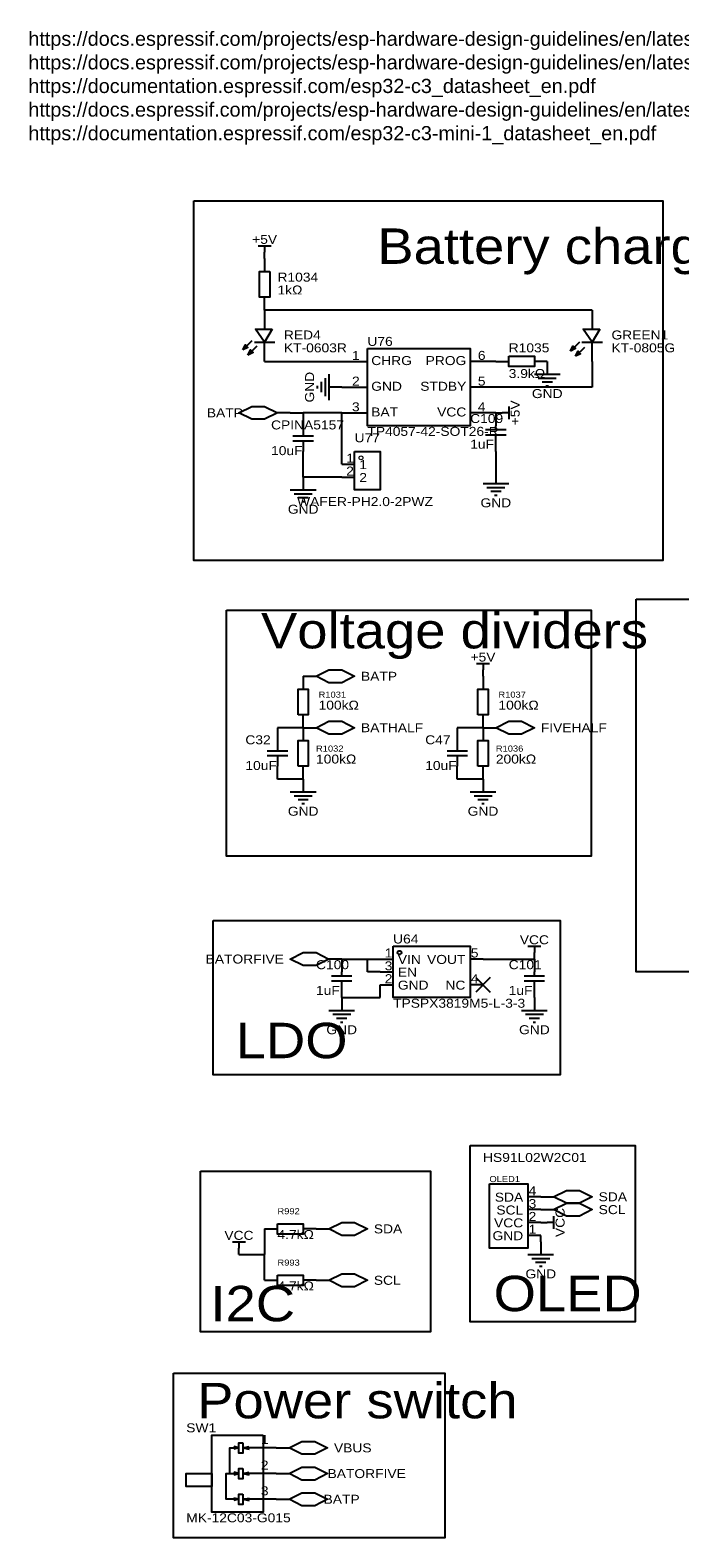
# Model space of a CAD drawing. Header units: millimetres. Extents: x -1 to 339, y 25 to 323.
# Tile 1 of 2: x -1 to 128, y 25 to 323. Entities that reach past the tile are written whole.
import ezdxf
from ezdxf.enums import TextEntityAlignment as Align

# ---------------------------------------------------------------- set-up
doc = ezdxf.new("R2010")
doc.units = ezdxf.units.MM
doc.header["$MEASUREMENT"] = 0
doc.styles.get("Standard").update_dxf_attribs({"font": 'arial.ttf'})

msp = doc.modelspace()

# ---------------------------------------------------------------- linework, layer by layer
at = {"color": 1, "true_color": 0x000000}
for points in [[(31.75, 289.56), (124.46, 289.56), (124.46, 218.44), (31.75, 218.44)], [(38.18, 208.64), (110.3, 208.64), (110.3, 160.02), (38.18, 160.02)], [(119.19, 210.82), (177.61, 210.82), (177.61, 137.16), (119.19, 137.16)], [(35.56, 147.32), (104.14, 147.32), (104.14, 116.84), (35.56, 116.84)], [(86.36, 102.87), (119, 102.87), (119, 68), (86.36, 68)], [(33.02, 97.79), (78.55, 97.79), (78.55, 66.04), (33.02, 66.04)], [(27.68, 57.82), (81.38, 57.82), (81.38, 25.3), (27.68, 25.3)]]:
    msp.add_lwpolyline(points, close=True, dxfattribs=at)
at = {"color": 1, "true_color": 0xa00000}
for points in [[(44.45, 280.67), (46.99, 280.67)], [(45.72, 280.67), (45.72, 279.4)], [(43.18, 261.87), (41.4, 260.1)], [(44.2, 260.86), (42.42, 259.08)], [(43.69, 261.62), (47.75, 261.62)], [(107.95, 261.62), (106.17, 259.84)], [(108.97, 260.6), (107.19, 258.83)], [(108.46, 261.62), (112.52, 261.62)], [(56.9, 253.75), (56.9, 251.71)], [(57.66, 254.51), (57.66, 250.95)], [(58.42, 255.27), (58.42, 250.19)], [(99.06, 255.27), (104.14, 255.27)], [(99.82, 254.51), (103.38, 254.51)], [(100.58, 253.75), (102.62, 253.75)], [(56.13, 252.98), (56.13, 252.48)], [(101.35, 252.98), (101.85, 252.98)], [(93.98, 247.65), (92.71, 247.65)], [(93.98, 248.92), (93.98, 246.38)], [(53.34, 245.11), (53.34, 243.08)], [(91.44, 244.35), (91.44, 245.11)], [(51.31, 243.08), (55.37, 243.08)], [(55.37, 242.06), (51.31, 242.06)], [(53.34, 242.06), (53.34, 240.03)], [(89.41, 244.35), (93.47, 244.35)], [(89.41, 243.33), (93.47, 243.33)], [(91.44, 242.57), (91.44, 243.33)], [(88.9, 233.68), (93.98, 233.68)], [(89.66, 232.92), (93.22, 232.92)], [(50.8, 232.41), (55.88, 232.41)], [(51.56, 231.65), (55.12, 231.65)], [(52.32, 230.89), (54.36, 230.89)], [(53.09, 230.12), (53.59, 230.12)], [(90.42, 232.16), (92.46, 232.16)], [(91.19, 231.39), (91.69, 231.39)], [(87.63, 198.12), (90.17, 198.12)], [(88.9, 198.12), (88.9, 196.85)], [(48.26, 182.88), (48.26, 180.85)], [(83.82, 182.88), (83.82, 180.85)], [(46.23, 180.85), (50.29, 180.85)], [(50.29, 179.83), (46.23, 179.83)], [(48.26, 179.83), (48.26, 177.8)], [(81.79, 180.85), (85.85, 180.85)], [(85.85, 179.83), (81.79, 179.83)], [(83.82, 179.83), (83.82, 177.8)], [(50.8, 172.72), (55.88, 172.72)], [(51.56, 171.96), (55.12, 171.96)], [(52.32, 171.2), (54.36, 171.2)], [(53.09, 170.43), (53.59, 170.43)], [(86.36, 172.72), (91.44, 172.72)], [(87.12, 171.96), (90.68, 171.96)], [(87.88, 171.2), (89.92, 171.2)], [(88.65, 170.43), (89.15, 170.43)], [(97.79, 142.24), (100.33, 142.24)], [(99.06, 142.24), (99.06, 140.97)], [(60.96, 136.4), (60.96, 137.16)], [(99.06, 136.4), (99.06, 137.16)], [(58.93, 136.4), (62.99, 136.4)], [(58.93, 135.38), (62.99, 135.38)], [(60.96, 134.62), (60.96, 135.38)], [(97.03, 136.4), (101.09, 136.4)], [(97.03, 135.38), (101.09, 135.38)], [(99.06, 134.62), (99.06, 135.38)], [(58.42, 129.54), (63.5, 129.54)], [(59.18, 128.78), (62.74, 128.78)], [(96.52, 129.54), (101.6, 129.54)], [(97.28, 128.78), (100.84, 128.78)], [(59.94, 128.02), (61.98, 128.02)], [(60.71, 127.25), (61.21, 127.25)], [(98.04, 128.02), (100.08, 128.02)], [(98.81, 127.25), (99.31, 127.25)], [(102.87, 87.63), (101.6, 87.63)], [(102.87, 88.9), (102.87, 86.36)], [(39.37, 83.82), (41.91, 83.82)], [(40.64, 83.82), (40.64, 82.55)], [(97.79, 81.28), (102.87, 81.28)], [(98.55, 80.52), (102.11, 80.52)], [(99.31, 79.76), (101.35, 79.76)], [(100.08, 78.99), (100.58, 78.99)], [(38.86, 38), (38.86, 43.08), (40.38, 43.08), (40.63, 43.08), (39.62, 43.33)], [(40.63, 43.08), (39.62, 42.83)], [(41.4, 43.08), (42.67, 43.33)], [(45.46, 43.08), (41.4, 43.08), (42.67, 42.83)], [(40.63, 32.92), (38.09, 32.92), (38.09, 38), (40.63, 38), (39.62, 38.25)], [(39.62, 37.75), (40.63, 38)], [(41.4, 38), (42.67, 38.25)], [(45.46, 38), (41.4, 38), (42.67, 37.75)], [(40.63, 32.92), (39.62, 33.17)], [(40.63, 32.92), (39.62, 32.67)], [(41.4, 32.92), (42.67, 33.17)], [(45.46, 32.92), (41.4, 32.92), (42.67, 32.67)]]:
    msp.add_lwpolyline(points, dxfattribs=at)
at = {"color": 1, "true_color": 0x880000}
for points in [[(45.72, 278.13), (45.72, 279.4)], [(45.72, 278.13), (45.72, 275.59)], [(45.72, 267.97), (45.72, 270.51)], [(45.72, 267.97), (45.72, 264.16)], [(110.49, 267.97), (110.49, 264.16)], [(45.72, 257.81), (45.72, 261.62)], [(110.49, 257.81), (110.49, 261.62)], [(60.96, 257.81), (66.04, 257.81)], [(91.44, 257.81), (86.36, 257.81)], [(91.44, 257.81), (93.98, 257.81)], [(101.6, 257.81), (99.06, 257.81)], [(101.6, 257.81), (101.6, 255.27)], [(60.96, 252.73), (58.42, 252.73)], [(60.96, 252.73), (66.04, 252.73)], [(91.44, 252.73), (86.36, 252.73)], [(50.8, 247.65), (48.26, 247.65)], [(53.34, 247.65), (53.34, 245.11)], [(60.96, 247.65), (66.04, 247.65)], [(91.44, 247.65), (86.36, 247.65)], [(91.44, 247.65), (92.71, 247.65)], [(91.44, 247.65), (91.44, 245.11)], [(91.44, 240.03), (91.44, 242.57)], [(53.34, 237.49), (53.34, 240.03)], [(60.96, 237.49), (63.5, 237.49)], [(91.44, 236.22), (91.44, 233.68)], [(53.34, 234.95), (53.34, 232.41)], [(60.96, 234.95), (63.5, 234.95)], [(88.9, 195.58), (88.9, 196.85)], [(53.34, 195.58), (55.88, 195.58)], [(53.34, 195.58), (53.34, 193.04)], [(88.9, 195.58), (88.9, 193.04)], [(53.34, 185.42), (53.34, 187.96)], [(88.9, 185.42), (88.9, 187.96)], [(48.26, 185.42), (48.26, 182.88)], [(53.34, 185.42), (55.88, 185.42)], [(53.34, 185.42), (53.34, 182.88)], [(83.82, 185.42), (83.82, 182.88)], [(88.9, 185.42), (91.44, 185.42)], [(88.9, 185.42), (88.9, 182.88)], [(48.26, 175.26), (48.26, 177.8)], [(53.34, 175.26), (53.34, 177.8)], [(83.82, 175.26), (83.82, 177.8)], [(88.9, 175.26), (88.9, 177.8)], [(53.34, 175.26), (53.34, 172.72)], [(88.9, 175.26), (88.9, 172.72)], [(99.06, 139.7), (99.06, 140.97)], [(60.96, 139.7), (58.42, 139.7)], [(60.96, 139.7), (60.96, 137.16)], [(68.58, 139.7), (71.12, 139.7)], [(68.58, 137.16), (71.12, 137.16)], [(88.9, 139.7), (86.36, 139.7)], [(99.06, 139.7), (99.06, 137.16)], [(60.96, 132.08), (60.96, 134.62)], [(68.58, 134.62), (71.12, 134.62)], [(88.9, 134.62), (86.36, 134.62)], [(99.06, 132.08), (99.06, 134.62)], [(60.96, 132.08), (60.96, 129.54)], [(99.06, 132.08), (99.06, 129.54)], [(100.33, 92.71), (97.79, 92.71)], [(100.33, 92.71), (102.87, 92.71)], [(100.33, 90.17), (97.79, 90.17)], [(100.33, 90.17), (102.87, 90.17)], [(100.33, 87.63), (97.79, 87.63)], [(100.33, 87.63), (101.6, 87.63)], [(45.72, 86.36), (48.26, 86.36)], [(55.88, 86.36), (53.34, 86.36)], [(55.88, 86.36), (58.42, 86.36)], [(100.33, 85.09), (97.79, 85.09)], [(100.33, 83.82), (100.33, 81.28)], [(40.64, 81.28), (40.64, 82.55)], [(45.72, 76.2), (48.26, 76.2)], [(55.88, 76.2), (53.34, 76.2)], [(55.88, 76.2), (58.42, 76.2)], [(48, 43.08), (45.46, 43.08)], [(48, 43.08), (50.54, 43.08)], [(48, 38), (45.46, 38)], [(48, 38), (50.54, 38)], [(48, 32.92), (45.46, 32.92)], [(48, 32.92), (50.54, 32.92)]]:
    msp.add_lwpolyline(points, dxfattribs=at)
at = {"color": 1, "true_color": 0xa00000}
for points in [[(46.74, 275.59), (46.74, 270.51), (44.7, 270.51), (44.7, 275.59)], [(47.24, 264.16), (45.72, 261.62), (43.94, 264.16)], [(112.01, 264.16), (110.49, 261.62), (108.71, 264.16)], [(41.4, 260.1), (41.91, 261.11), (42.42, 260.6)], [(42.42, 259.08), (42.93, 260.1), (43.43, 259.59)], [(66.04, 260.35), (86.36, 260.35), (86.36, 245.11), (66.04, 245.11)], [(106.17, 259.84), (106.68, 260.86), (107.19, 260.35)], [(107.19, 258.83), (107.7, 259.84), (108.2, 259.33)], [(93.98, 258.83), (99.06, 258.83), (99.06, 256.79), (93.98, 256.79)], [(48.26, 247.65), (45.72, 246.38), (43.18, 246.38), (40.64, 247.65), (43.18, 248.92), (45.72, 248.92)], [(63.5, 240.03), (68.58, 240.03), (68.58, 232.41), (63.5, 232.41)], [(55.88, 195.58), (58.42, 196.85), (60.96, 196.85), (63.5, 195.58), (60.96, 194.31), (58.42, 194.31)], [(52.32, 187.96), (52.32, 193.04), (54.36, 193.04), (54.36, 187.96)], [(87.88, 187.96), (87.88, 193.04), (89.92, 193.04), (89.92, 187.96)], [(55.88, 185.42), (58.42, 186.69), (60.96, 186.69), (63.5, 185.42), (60.96, 184.15), (58.42, 184.15)], [(91.44, 185.42), (93.98, 186.69), (96.52, 186.69), (99.06, 185.42), (96.52, 184.15), (93.98, 184.15)], [(52.32, 177.8), (52.32, 182.88), (54.36, 182.88), (54.36, 177.8)], [(87.88, 177.8), (87.88, 182.88), (89.92, 182.88), (89.92, 177.8)], [(58.42, 139.7), (55.88, 138.43), (53.34, 138.43), (50.8, 139.7), (53.34, 140.97), (55.88, 140.97)], [(71.12, 142.24), (86.36, 142.24), (86.36, 132.08), (71.12, 132.08)], [(90.17, 95.25), (97.79, 95.25), (97.79, 82.55), (90.17, 82.55)], [(102.87, 92.71), (105.41, 93.98), (107.95, 93.98), (110.49, 92.71), (107.95, 91.44), (105.41, 91.44)], [(102.87, 90.17), (105.41, 91.44), (107.95, 91.44), (110.49, 90.17), (107.95, 88.9), (105.41, 88.9)], [(48.26, 87.38), (53.34, 87.38), (53.34, 85.34), (48.26, 85.34)], [(58.42, 86.36), (60.96, 87.63), (63.5, 87.63), (66.04, 86.36), (63.5, 85.09), (60.96, 85.09)], [(48.26, 77.22), (53.34, 77.22), (53.34, 75.18), (48.26, 75.18)], [(58.42, 76.2), (60.96, 77.47), (63.5, 77.47), (66.04, 76.2), (63.5, 74.93), (60.96, 74.93)], [(45.46, 45.62), (45.46, 30.38), (35.3, 30.38), (35.3, 45.62)], [(41.4, 44.1), (41.4, 42.06), (40.63, 42.06), (40.63, 44.1)], [(50.54, 43.08), (53.08, 44.35), (55.62, 44.35), (58.16, 43.08), (55.62, 41.81), (53.08, 41.81)], [(41.4, 39.02), (41.4, 36.98), (40.63, 36.98), (40.63, 39.02)], [(50.54, 38), (53.08, 39.27), (55.62, 39.27), (58.16, 38), (55.62, 36.73), (53.08, 36.73)], [(35.3, 38), (35.3, 35.46), (30.22, 35.46), (30.22, 38)], [(41.4, 33.94), (41.4, 31.9), (40.63, 31.9), (40.63, 33.94)], [(50.54, 32.92), (53.08, 34.19), (55.62, 34.19), (58.16, 32.92), (55.62, 31.65), (53.08, 31.65)]]:
    msp.add_lwpolyline(points, close=True, dxfattribs=at)
at = {"color": 1, "true_color": 0x008800}
for points in [[(110.49, 267.97), (45.72, 267.97)], [(45.72, 257.81), (60.96, 257.81)], [(110.49, 257.81), (110.49, 252.73)], [(110.49, 252.73), (91.44, 252.73)], [(50.8, 247.65), (53.34, 247.65)], [(60.96, 247.65), (53.34, 247.65)], [(60.96, 237.49), (60.96, 247.65)], [(91.44, 240.03), (91.44, 236.22)], [(53.34, 234.95), (53.34, 237.49)], [(60.96, 234.95), (53.34, 234.95)], [(53.34, 185.42), (48.26, 185.42)], [(88.9, 185.42), (83.82, 185.42)], [(53.34, 175.26), (48.26, 175.26)], [(88.9, 175.26), (83.82, 175.26)], [(60.96, 139.7), (66.04, 139.7)], [(66.04, 139.7), (68.58, 139.7)], [(66.04, 137.16), (66.04, 139.7)], [(68.58, 137.16), (66.04, 137.16)], [(88.9, 139.7), (99.06, 139.7)], [(68.58, 132.08), (68.58, 134.62)], [(60.96, 132.08), (68.58, 132.08)], [(45.72, 86.36), (45.72, 81.28)], [(100.33, 83.82), (100.33, 85.09)], [(40.64, 81.28), (45.72, 81.28)], [(45.72, 76.2), (45.72, 81.28)]]:
    msp.add_lwpolyline(points, dxfattribs=at)
at = {"color": 1, "true_color": 0x999999}
for points in [[(90.34, 136.06), (87.46, 133.18)], [(87.46, 136.06), (90.34, 133.18)]]:
    msp.add_lwpolyline(points, dxfattribs=at)
at = {"color": 1, "lineweight": 0, "true_color": 0xa00000}
msp.add_circle((64.77, 238.76), 0.381, dxfattribs=at)
at = {"true_color": 0x000000}
msp.add_ellipse((72.39, 140.97), major_axis=(0, 0.381), ratio=1, dxfattribs=at)

# ---------------------------------------------------------------- texts
at = {"color": 1, "true_color": 0x000000, "width": 1.1}
for s, height, p in [('Battery charge', 7, (68, 275)), ('6', 1.78, (87.88, 257.58)), ('CHRG', 1.778, (66.8, 256.56)), ('GND', 1.778, (66.8, 251.48)), ('5', 1.78, (87.88, 252.5)), ('BAT', 1.778, (66.8, 246.4)), ('4', 1.78, (87.88, 247.42)), ('2', 1.78, (64.44, 233.45)), ('1', 1.78, (64.44, 235.99)), ('Voltage dividers', 7, (45, 199)), ('VIN', 1.778, (72.06, 138.2)), ('5', 1.78, (86.49, 139.47)), ('EN', 1.778, (72.06, 135.66)), ('GND', 1.778, (72.06, 133.12)), ('4', 1.78, (86.49, 134.39)), ('LDO', 7, (40, 118)), ('4', 1.78, (97.92, 92.48)), ('3', 1.78, (97.92, 89.94)), ('2', 1.78, (97.92, 87.4)), ('1', 1.78, (97.92, 84.86)), ('I2C', 7, (35, 66)), ('OLED', 7, (91, 68)), ('Power switch', 7, (32.38, 46.82)), ('1', 1.78, (44.97, 43.33)), ('2', 1.78, (44.97, 38.25)), ('3', 1.78, (44.97, 33.17))]:
    msp.add_text(s, height=height, dxfattribs=at).set_placement(p, align=Align.BOTTOM_LEFT)
at = {"color": 1, "true_color": 0x000080, "width": 1.1}
for s, p in [('+5V', (45.72, 281.94)), ('GND', (101.6, 251.46)), ('GND', (53.34, 228.6)), ('GND', (91.44, 229.87)), ('+5V', (88.9, 199.39)), ('GND', (53.34, 168.91)), ('GND', (88.9, 168.91)), ('VCC', (99.06, 143.51)), ('GND', (60.96, 125.73)), ('GND', (99.06, 125.73)), ('VCC', (40.64, 85.09)), ('GND', (100.33, 77.47))]:
    msp.add_text(s, height=1.778, dxfattribs=at).set_placement(p, align=Align.MIDDLE_CENTER)
for s, height, p in [('R1034', 1.778, (48.26, 273.05)), ('RED4', 1.778, (49.53, 261.62)), ('U76', 1.778, (66.04, 260.35)), ('GREEN1', 1.778, (114.3, 261.62)), ('R1035', 1.778, (93.98, 259.08)), ('C109', 1.778, (86.36, 245.11)), ('CPINA5157', 1.778, (46.99, 243.84)), ('U77', 1.778, (63.5, 241.3)), ('R1031', 1.2, (56.39, 191)), ('R1037', 1.2, (91.95, 191)), ('C32', 1.778, (41.91, 181.61)), ('R1032', 1.2, (55.88, 180.34)), ('C47', 1.778, (77.47, 181.61)), ('R1036', 1.2, (91.44, 180.34)), ('U64', 1.778, (71.12, 142.24)), ('C100', 1.778, (55.88, 137.16)), ('C101', 1.778, (93.98, 137.16)), ('OLED1', 1.2, (90.17, 95.25)), ('R992', 1.2, (48.26, 88.9)), ('R993', 1.2, (48.26, 78.74)), ('SW1', 1.778, (30.22, 45.62))]:
    msp.add_text(s, height=height, dxfattribs=at).set_placement(p, align=Align.BOTTOM_LEFT)
at = {"color": 1, "true_color": 0x0000ff, "width": 1.1}
for s, p in [('1kΩ', (48.26, 270.51)), ('KT-0603R', (49.53, 259.08)), ('KT-0805G', (114.3, 259.08)), ('3.9kΩ', (93.98, 254)), ('TP4057-42-SOT26-R', (66.04, 242.57)), ('1uF', (86.36, 240.03)), ('10uF', (46.99, 238.76)), ('100kΩ', (56.39, 188.46)), ('100kΩ', (91.95, 188.46)), ('10uF', (41.91, 176.53)), ('100kΩ', (55.88, 177.8)), ('10uF', (77.47, 176.53)), ('200kΩ', (91.44, 177.8)), ('1uF', (55.88, 132.08)), ('1uF', (93.98, 132.08)), ('TPSPX3819M5-L-3-3', (71.12, 129.54)), ('HS91L02W2C01', (88.9, 99.06)), ('4.7kΩ', (48.26, 83.82)), ('4.7kΩ', (48.26, 73.66)), ('MK-12C03-G015', (30.22, 27.84))]:
    msp.add_text(s, height=1.778, dxfattribs=at).set_placement(p, align=Align.BOTTOM_LEFT)
at = {"color": 1, "true_color": 0x000000, "width": 1.1}
for s, height, p in [('1', 1.78, (64.52, 257.58)), ('PROG', 1.778, (85.6, 256.56)), ('2', 1.78, (64.52, 252.5)), ('STDBY', 1.778, (85.6, 251.48)), ('3', 1.78, (64.52, 247.42)), ('VCC', 1.778, (85.6, 246.4)), ('1', 1.78, (63.37, 237.26)), ('2', 1.78, (63.37, 234.72)), ('1', 1.78, (70.99, 139.47)), ('VOUT', 1.778, (85.42, 138.2)), ('3', 1.78, (70.99, 136.93)), ('2', 1.78, (70.99, 134.39)), ('NC', 1.778, (85.42, 133.12)), ('SDA', 1.778, (96.85, 91.21)), ('SCL', 1.778, (96.85, 88.67)), ('VCC', 1.778, (96.85, 86.13)), ('GND', 1.778, (96.85, 83.59))]:
    msp.add_text(s, height=height, dxfattribs=at).set_placement(p, align=Align.BOTTOM_RIGHT)
at = {"color": 1, "true_color": 0x000080, "width": 1.1}
for s, p in [('GND', (54.61, 252.73)), ('+5V', (95.25, 247.65)), ('VCC', (104.14, 87.63))]:
    msp.add_text(s, height=1.778, rotation=90, dxfattribs=at).set_placement(p, align=Align.MIDDLE_CENTER)
for s, p in [('BATP', (34.29, 247.65)), ('BATP', (64.77, 195.58)), ('BATHALF', (64.77, 185.42)), ('FIVEHALF', (100.33, 185.42)), ('SDA', (111.76, 92.71)), ('SCL', (111.76, 90.17)), ('SDA', (67.31, 86.36)), ('SCL', (67.31, 76.2)), ('VBUS', (59.43, 43.08)), ('BATORFIVE', (58.16, 38))]:
    msp.add_text(s, height=1.778, dxfattribs=at).set_placement(p, align=Align.MIDDLE_LEFT)
at = {"color": 1, "true_color": 0x0000ff, "width": 1.1}
msp.add_text('WAFER-PH2.0-2PWZ', height=1.778, dxfattribs=at).set_placement((79, 231), align=Align.TOP_RIGHT)
at = {"color": 1, "true_color": 0x000080, "width": 1.1}
for s, p in [('BATORFIVE', (49.53, 139.7)), ('BATP', (64.51, 32.92))]:
    msp.add_text(s, height=1.778, dxfattribs=at).set_placement(p, align=Align.MIDDLE_RIGHT)
at = {"insert": (-1, 323), "char_height": 2.8, "width": 1.1, "attachment_point": 1}
msp.add_mtext('https://docs.espressif.com/projects/esp-hardware-design-guidelines/en/latest/esp32c2/pcb-layout-design.html\\Phttps://docs.espressif.com/projects/esp-hardware-design-guidelines/en/latest/esp32/_images/esp32-pcb-layout-example.png\\Phttps://documentation.espressif.com/esp32-c3_datasheet_en.pdf\\Phttps://docs.espressif.com/projects/esp-hardware-design-guidelines/en/latest/esp32c3/schematic-checklist.html\\Phttps://documentation.espressif.com/esp32-c3-mini-1_datasheet_en.pdf', dxfattribs=at)

doc.saveas('drawing.dxf')
